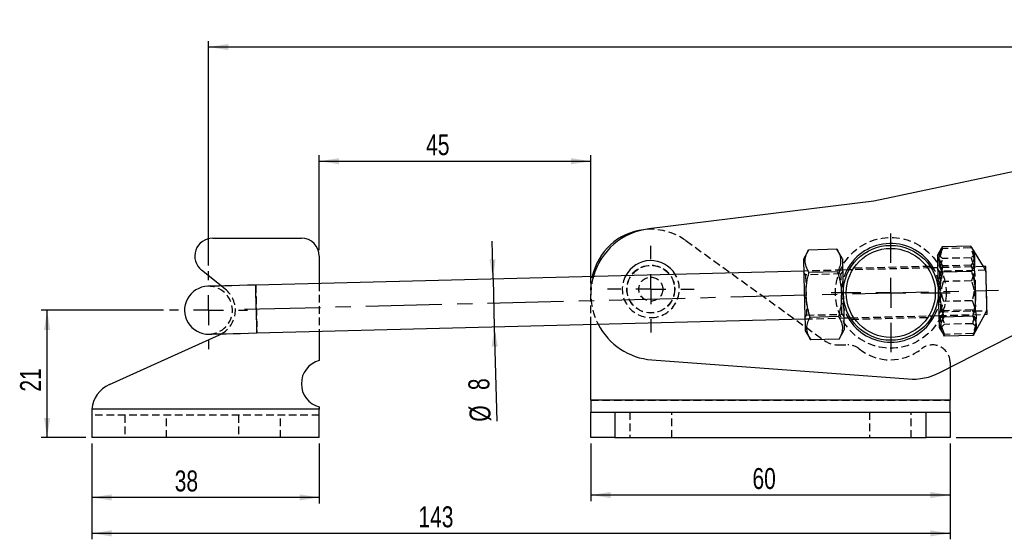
# Model space of a CAD drawing. Extents: x 30 to 387, y 19 to 288.
# Tile 3 of 12: x 39 to 203, y 201 to 288. Entities that reach past the tile are written whole.
import ezdxf

# ---------------------------------------------------------------- set-up
doc = ezdxf.new("R2010")
doc.units = 0
doc.linetypes.add('CENTERX2', pattern=[20.32, 12.7, -2.54, 2.54, -2.54])
doc.linetypes.add('HIDDEN', pattern=[1.905, 1.27, -0.635])
doc.layers.get('0').update_dxf_attribs({"linetype": 'CONTINUOUS'})
doc.styles.add('SLDTEXTSTYLE0', font='TXT', dxfattribs={"width": 0.75})
doc.dimstyles.new('SLDDIMSTYLE0', dxfattribs={"dimtxt": 3.5, "dimasz": 3.302, "dimexe": 0, "dimexo": 0.0625, "dimgap": 0.875, "dimtad": 1, "dimdec": 0, "dimrnd": 1e-09, "dimzin": 12, "dimtxsty": 'SLDTEXTSTYLE0', "dimsah": 1, "dimcen": 0.09, "dimazin": 3, "dimtfac": 1, "dimtdec": 0, "dimtofl": 0, "dimtmove": 0, "dimatfit": 3, "dimtolj": 1, "dimtzin": 12})
doc.dimstyles.new('SLDDIMSTYLE1', dxfattribs={"dimtxt": 3.5, "dimasz": 3.302, "dimexe": 0, "dimexo": 0.0625, "dimgap": 0.875, "dimtad": 1, "dimdec": 0, "dimrnd": 1e-09, "dimzin": 12, "dimtxsty": 'SLDTEXTSTYLE0', "dimsah": 1, "dimcen": 0.09, "dimazin": 3, "dimtfac": 1, "dimtofl": 0, "dimtmove": 0, "dimatfit": 3, "dimtolj": 1, "dimtzin": 12})
doc.dimstyles.new('SLDDIMSTYLE2', dxfattribs={"dimtxt": 3.5, "dimasz": 3.302, "dimexe": 0, "dimexo": 0.0625, "dimgap": 0.875, "dimtad": 1, "dimdec": 3, "dimrnd": 1e-09, "dimzin": 12, "dimtxsty": 'SLDTEXTSTYLE0', "dimsah": 1, "dimcen": 0.09, "dimazin": 3, "dimtfac": 1, "dimtdec": 3, "dimtofl": 0, "dimtmove": 0, "dimatfit": 3, "dimtolj": 1, "dimtzin": 12})
doc.dimstyles.new('SLDDIMSTYLE3', dxfattribs={"dimtxt": 3.5, "dimasz": 3.302, "dimexe": 0, "dimexo": 0.0625, "dimgap": 0.875, "dimtad": 1, "dimdec": 3, "dimrnd": 1e-09, "dimzin": 12, "dimtxsty": 'SLDTEXTSTYLE0', "dimsah": 1, "dimcen": 0.09, "dimazin": 3, "dimtfac": 1, "dimtdec": 3, "dimtmove": 0, "dimatfit": 3, "dimtolj": 1, "dimtzin": 12})

# ---------------------------------------------------------------- blocks, each defined once
blk = doc.blocks.new('_D')
at = {"color": 179, "linetype": 'CONTINUOUS'}
for p, q in [((70.04, 246.75), (70.04, 284.24)), ((356.29, 283.24), (70.04, 283.24)), ((356.29, 256.31), (356.29, 284.24))]:
    blk.add_line(p, q, dxfattribs=at)
for points in [[(70.04, 283.24), (73.34, 282.74), (73.34, 283.75)], [(356.29, 283.24), (352.98, 283.75), (352.98, 282.74)]]:
    blk.add_solid(points, dxfattribs=at)
at = {"color": 179, "linetype": 'CONTINUOUS', "insert": (212.11, 287.76, 0.1), "char_height": 3.5, "attachment_point": 1, "style": 'SLDTEXTSTYLE0'}
blk.add_mtext('286', dxfattribs=at)
blk = doc.blocks.new('_D_1')
at = {"color": 179, "linetype": 'CONTINUOUS'}
for p, q in [((315.35, 278.02), (373.61, 278.02)), ((372.61, 278.02), (372.61, 217.96)), ((194.92, 217.96), (373.61, 217.96))]:
    blk.add_line(p, q, dxfattribs=at)
for points in [[(372.61, 278.02), (372.1, 274.72), (373.12, 274.72)], [(372.61, 217.96), (373.12, 221.26), (372.1, 221.26)]]:
    blk.add_solid(points, dxfattribs=at)
at = {"color": 179, "linetype": 'CONTINUOUS', "insert": (368.1, 241.35, 0.1), "char_height": 3.5, "attachment_point": 1, "rotation": 90, "style": 'SLDTEXTSTYLE0'}
blk.add_mtext('60', dxfattribs=at)
blk = doc.blocks.new('_D_2')
at = {"color": 179, "linetype": 'CONTINUOUS'}
for p, q in [((62.54, 239.25), (42.08, 239.25)), ((43.08, 217.96), (43.08, 239.25)), ((49.55, 217.96), (42.08, 217.96))]:
    blk.add_line(p, q, dxfattribs=at)
for points in [[(43.08, 239.25), (42.57, 235.95), (43.59, 235.95)], [(43.08, 217.96), (43.59, 221.26), (42.57, 221.26)]]:
    blk.add_solid(points, dxfattribs=at)
at = {"color": 179, "linetype": 'CONTINUOUS', "insert": (38.57, 225.65, 0.1), "char_height": 3.5, "attachment_point": 1, "rotation": 90, "style": 'SLDTEXTSTYLE0'}
blk.add_mtext('21', dxfattribs=at)
blk = doc.blocks.new('_D_3')
at = {"color": 179, "linetype": 'CONTINUOUS'}
for p, q in [((50.55, 216.96), (50.55, 206.96)), ((88.55, 216.96), (88.55, 206.96)), ((88.55, 207.96), (50.55, 207.96))]:
    blk.add_line(p, q, dxfattribs=at)
for points in [[(50.55, 207.96), (53.85, 207.45), (53.85, 208.47)], [(88.55, 207.96), (85.25, 208.47), (85.25, 207.45)]]:
    blk.add_solid(points, dxfattribs=at)
at = {"color": 179, "linetype": 'CONTINUOUS', "insert": (64.4, 212.47, 0.1), "char_height": 3.5, "attachment_point": 1, "style": 'SLDTEXTSTYLE0'}
blk.add_mtext('38', dxfattribs=at)
blk = doc.blocks.new('_D_4')
at = {"color": 179, "linetype": 'CONTINUOUS'}
for p, q in [((133.92, 216.96), (133.92, 207.36)), ((193.92, 216.96), (193.92, 207.36)), ((193.92, 208.36), (133.92, 208.36))]:
    blk.add_line(p, q, dxfattribs=at)
for points in [[(133.92, 208.36), (137.23, 207.85), (137.23, 208.87)], [(193.92, 208.36), (190.62, 208.87), (190.62, 207.85)]]:
    blk.add_solid(points, dxfattribs=at)
at = {"color": 179, "linetype": 'CONTINUOUS', "insert": (160.9, 212.87, 0.1), "char_height": 3.5, "attachment_point": 1, "style": 'SLDTEXTSTYLE0'}
blk.add_mtext('60', dxfattribs=at)
blk = doc.blocks.new('_D_5')
at = {"color": 179, "linetype": 'CONTINUOUS'}
for p, q in [((88.55, 249.29), (88.55, 265.16)), ((133.92, 243.78), (133.92, 265.16)), ((88.55, 264.16), (133.92, 264.16))]:
    blk.add_line(p, q, dxfattribs=at)
for points in [[(88.55, 264.16), (91.85, 263.65), (91.85, 264.67)], [(133.92, 264.16), (130.62, 264.67), (130.62, 263.65)]]:
    blk.add_solid(points, dxfattribs=at)
at = {"color": 179, "linetype": 'CONTINUOUS', "insert": (106.39, 268.67, 0.1), "char_height": 3.5, "attachment_point": 1, "style": 'SLDTEXTSTYLE0'}
blk.add_mtext('45', dxfattribs=at)
blk = doc.blocks.new('_D_6')
at = {"color": 179, "linetype": 'CONTINUOUS'}
for p, q in [((50.55, 216.96), (50.55, 200.96)), ((193.92, 216.96), (193.92, 200.96)), ((193.92, 201.96), (50.55, 201.96))]:
    blk.add_line(p, q, dxfattribs=at)
for points in [[(50.55, 201.96), (53.85, 201.45), (53.85, 202.47)], [(193.92, 201.96), (190.62, 202.47), (190.62, 201.45)]]:
    blk.add_solid(points, dxfattribs=at)
at = {"color": 179, "linetype": 'CONTINUOUS', "insert": (105.1, 206.47, 0.1), "char_height": 3.5, "attachment_point": 1, "style": 'SLDTEXTSTYLE0'}
blk.add_mtext('143', dxfattribs=at)
blk = doc.blocks.new('_D_7')
at = {"color": 179, "linetype": 'CONTINUOUS'}
for p, q in [((117.57, 244.47), (117.41, 250.82)), ((117.57, 244.47), (117.78, 236.47)), ((117.78, 236.47), (118.18, 220.7))]:
    blk.add_line(p, q, dxfattribs=at)
for points in [[(117.57, 244.47), (118, 247.78), (116.98, 247.76)], [(117.78, 236.47), (117.35, 233.16), (118.37, 233.18)]]:
    blk.add_solid(points, dxfattribs=at)
at = {"color": 179, "linetype": 'CONTINUOUS', "char_height": 3.5, "attachment_point": 1, "rotation": 91.4603, "style": 'SLDTEXTSTYLE0'}
for s, insert in [('8', (113.48, 225.86, 0.1)), ('%%c', (113.67, 220.58, 0.1))]:
    blk.add_mtext(s, dxfattribs=dict(at, insert=insert))
blk = doc.blocks.new('SW_CENTERMARKSYMBOL_0')
at = {"color": 0, "linetype": 'CONTINUOUS'}
for p, q in [((0, 5), (0, 9.9375)), ((0, 0), (0, 2.5)), ((-5, 0), (-9.9375, 0)), ((0, 0), (-2.5, 0)), ((0, 0), (0, -2.5)), ((0, 0), (2.5, 0)), ((5, 0), (9.9375, 0)), ((0, -5), (0, -9.9375))]:
    blk.add_line(p, q, dxfattribs=at)
blk = doc.blocks.new('SW_CENTERMARKSYMBOL_1')
at = {"color": 0, "linetype": 'CONTINUOUS'}
for p, q in [((0, 5), (0, 7.2625)), ((0, 0), (0, 2.5)), ((-5, 0), (-7.2625, 0)), ((0, 0), (-2.5, 0)), ((0, 0), (0, -2.5)), ((0, 0), (2.5, 0)), ((5, 0), (7.2625, 0)), ((0, -5), (0, -7.2625))]:
    blk.add_line(p, q, dxfattribs=at)
blk = doc.blocks.new('SW_CENTERMARKSYMBOL_2')
at = {"color": 0, "linetype": 'CONTINUOUS'}
for p, q in [((0, 5), (0, 6.5)), ((0, 0), (0, 2.5)), ((-5, 0), (-6.5, 0)), ((0, 0), (-2.5, 0)), ((0, 0), (0, -2.5)), ((0, 0), (2.5, 0)), ((5, 0), (6.5, 0)), ((0, -5), (0, -6.5))]:
    blk.add_line(p, q, dxfattribs=at)

msp = doc.modelspace()

# ---------------------------------------------------------------- linework, layer by layer
at = {"color": 7, "linetype": 'CONTINUOUS'}
for p, q in [((225.5386, 266.863), (181.2014, 257.4669)), ((181.2014, 257.4669), (143.5775, 252.8472)), ((70.7513, 251.2897), (85.5513, 251.2897)), ((197.3727, 249.9835), (192.6127, 249.8621)), ((197.5365, 249.6994), (197.3727, 249.9835)), ((170.2443, 249.3166), (169.4137, 247.7894)), ((175.0043, 249.438), (170.2443, 249.3166)), ((175.9116, 247.9551), (175.0043, 249.438)), ((192.4466, 249.5826), (191.7815, 248.3596)), ((192.6127, 249.8621), (192.469, 249.5704)), ((199.4847, 246.5554), (197.5543, 249.7103)), ((88.5513, 248.2897), (88.5513, 243.7273)), ((72.171, 243.3097), (68.8762, 245.948)), ((169.4647, 245.79), (77.9319, 243.4566)), ((175.0999, 245.6864), (170.34, 245.5651)), ((177.0438, 245.9833), (175.9626, 245.9557)), ((191.8324, 246.3603), (190.7512, 246.3327)), ((192.2031, 228.8332), (224.1597, 245.1945)), ((197.4814, 245.7175), (192.7214, 245.5961)), ((199.8923, 246.5657), (199.4847, 246.5554)), ((197.9214, 235.3087), (199.6885, 238.5579)), ((199.6885, 238.5579), (200.0962, 238.5683)), ((78.1358, 235.4592), (169.6686, 237.7926)), ((133.9249, 228.4601), (133.9249, 236.8814)), ((175.2912, 238.1833), (170.5312, 238.0619)), ((176.1665, 237.9583), (177.2477, 237.9859)), ((190.9551, 238.3353), (192.0363, 238.3629)), ((197.6721, 238.2391), (192.9121, 238.1177)), ((71.8896, 235.1533), (72.1993, 235.3079)), ((88.5513, 235.7247), (88.5513, 230.833)), ((169.7196, 235.7933), (170.6269, 234.3104)), ((175.3869, 234.4317), (176.2174, 235.9589)), ((192.0873, 236.3635), (192.8138, 235.176)), ((53.4922, 226.8394), (71.8896, 235.1533)), ((175.3869, 234.4317), (170.6269, 234.3104)), ((197.754, 235.0267), (192.994, 234.9053)), ((144.0986, 230.9598), (186.9009, 227.7622)), ((193.9249, 229.7147), (193.9249, 224.2101)), ((133.9249, 224.2101), (133.9249, 228.4601)), ((193.9249, 224.2101), (133.9249, 224.2101)), ((133.9249, 224.2101), (133.9249, 222.2101)), ((193.9249, 222.2101), (193.9249, 224.2101)), ((50.5696, 222.7101), (50.5513, 221.9027)), ((50.5513, 222.5401), (50.5513, 221.9027)), ((88.5513, 222.7101), (50.5696, 222.7101)), ((88.5513, 223.0871), (88.5513, 222.7101)), ((88.5513, 217.9601), (88.5513, 222.7101)), ((133.9249, 217.9601), (133.9249, 222.2101)), ((133.9249, 222.2101), (137.9249, 222.2101)), ((137.9249, 222.2101), (137.9249, 217.9601)), ((137.9249, 222.2101), (189.9249, 222.2101)), ((189.9249, 217.9601), (189.9249, 222.2101)), ((189.9249, 222.2101), (193.9249, 222.2101)), ((193.9249, 222.2101), (193.9249, 217.9601)), ((50.5513, 221.9027), (50.5513, 217.9601)), ((88.5513, 217.9601), (50.5513, 217.9601)), ((137.9249, 217.9601), (133.9249, 217.9601)), ((137.9249, 217.9601), (189.9249, 217.9601)), ((193.9249, 217.9601), (189.9249, 217.9601))]:
    msp.add_line(p, q, dxfattribs=at)
at = {"color": 7, "linetype": 'HIDDEN'}
for p, q in [((149.7773, 250.8887), (172.8767, 234.2166)), ((197.3806, 249.6728), (192.6206, 249.5514)), ((197.423, 248.01), (192.663, 247.8887)), ((197.4546, 246.7711), (192.6946, 246.6497)), ((175.9626, 245.9557), (169.4647, 245.79)), ((169.7715, 245.1727), (169.47, 245.5807)), ((175.6876, 245.3235), (169.7715, 245.1727)), ((175.9679, 245.7463), (175.6876, 245.3235)), ((190.7512, 246.3327), (177.0438, 245.9833)), ((190.6263, 246.5796), (177.1895, 246.2371)), ((199.4847, 246.5554), (191.8324, 246.3603)), ((192.1393, 245.7429), (191.8378, 246.1509)), ((199.8458, 245.9394), (192.1393, 245.7429)), ((199.8451, 245.9663), (199.4847, 246.5554)), ((88.5513, 243.7273), (88.5513, 235.7247)), ((197.5209, 244.1678), (192.7609, 244.0465)), ((72.8492, 242.7667), (72.171, 243.3097)), ((133.9249, 236.8814), (133.9249, 242.7801)), ((197.6057, 240.8423), (192.8457, 240.721)), ((169.9435, 238.4249), (175.8597, 238.5757)), ((175.8597, 238.5757), (176.1611, 238.1677)), ((192.031, 238.5722), (192.3113, 238.9951)), ((192.0363, 238.3629), (199.6885, 238.5579)), ((192.3113, 238.9951), (200.0178, 239.1915)), ((197.6452, 239.2927), (192.8852, 239.1713)), ((199.6885, 238.5579), (200.0185, 239.1646)), ((169.6632, 238.002), (169.9435, 238.4249)), ((169.6686, 237.7926), (176.1665, 237.9583)), ((177.2477, 237.9859), (190.9551, 238.3353)), ((177.3769, 237.7391), (190.8309, 238.0821)), ((197.7037, 237.0001), (192.9437, 236.8788)), ((197.746, 235.3374), (192.9861, 235.216)), ((175.2177, 233.4601), (176.8538, 233.4601)), ((193.9249, 230.5125), (193.9249, 229.7147)), ((133.9249, 224.2101), (193.9249, 224.2101)), ((88.5513, 222.7101), (50.5696, 222.7101)), ((137.9249, 222.2101), (137.9249, 217.9601)), ((140.4249, 222.2101), (140.4249, 217.9601)), ((147.4249, 217.9601), (147.4249, 222.2101)), ((180.4249, 222.2101), (180.4249, 217.9601)), ((187.4249, 217.9601), (187.4249, 222.2101)), ((189.9249, 217.9601), (189.9249, 222.2101)), ((88.5513, 221.7101), (50.5513, 221.7101)), ((56.0513, 221.7101), (56.0513, 217.9601)), ((63.0513, 217.9601), (63.0513, 221.7101)), ((75.0513, 221.7101), (75.0513, 217.9601)), ((82.0513, 217.9601), (82.0513, 221.7101))]:
    msp.add_line(p, q, dxfattribs=at)
at = {"color": 179, "linetype": 'CENTERX2'}
msp.add_line((76.0345, 239.4069), (201.9936, 242.618), dxfattribs=at)
at = {"color": 7, "linetype": 'CONTINUOUS', "flags": 128}
for points in [[(191.7815, 248.3596), (191.782, 248.3399), (191.7871, 248.1398), (191.7975, 247.7309), (191.8129, 247.1279), (191.8326, 246.3527), (191.8561, 245.4332), (191.8823, 244.4027), (191.9105, 243.2984), (191.9395, 242.1603), (191.9683, 241.0294), (191.9959, 239.9467), (192.0213, 238.9513), (192.0436, 238.0791), (192.0618, 237.3617), (192.0755, 236.825), (192.0841, 236.4884), (192.0873, 236.3641), (192.0873, 236.3635)], [(169.4137, 247.7894), (169.4165, 247.681), (169.4247, 247.3597), (169.438, 246.8372), (169.456, 246.1323), (169.4779, 245.2706), (169.5031, 244.283), (169.5306, 243.2054), (169.5594, 242.0767), (169.5884, 240.9377), (169.6167, 239.8296), (169.6431, 238.7923), (169.6668, 237.8635), (169.6868, 237.0766), (169.7026, 236.4601), (169.7134, 236.0363), (169.7189, 235.8205), (169.7196, 235.7933)], [(175.9116, 247.9551), (175.9144, 247.8467), (175.9226, 247.5254), (175.9359, 247.0029), (175.9539, 246.298), (175.9758, 245.4362), (176.001, 244.4487), (176.0285, 243.3711), (176.0573, 242.2424), (176.0863, 241.1034), (176.1145, 239.9952), (176.141, 238.958), (176.1647, 238.0291), (176.1847, 237.2422), (176.2004, 236.6257), (176.2113, 236.2019), (176.2168, 235.9861), (176.2174, 235.9589)], [(200.0962, 238.5683), (200.0932, 238.6845), (200.0845, 239.0264), (200.0706, 239.574), (200.0522, 240.2955), (200.0304, 241.1491), (200.0065, 242.0851), (199.982, 243.049), (199.9581, 243.985), (199.9364, 244.8386), (199.918, 245.5601), (199.904, 246.1077), (199.8953, 246.4495), (199.8923, 246.5657), (199.8923, 246.5657)], [(77.9319, 243.4566), (76.5432, 243.4212), (75.1967, 243.3869), (73.9332, 243.3547), (72.7913, 243.3255), (71.8056, 243.3004), (71.006, 243.28), (70.4168, 243.265), (70.056, 243.2558), (69.9345, 243.2527)], [(70.1384, 235.2553), (70.2599, 235.2584), (70.6207, 235.2676), (71.2099, 235.2826), (72.0095, 235.303), (72.9952, 235.3281), (74.1371, 235.3573), (75.4006, 235.3895), (76.7471, 235.4238), (78.1358, 235.4592)]]:
    msp.add_lwpolyline(points, dxfattribs=at)
at = {"color": 7, "linetype": 'HIDDEN', "flags": 128}
for points in [[(169.7715, 245.1727), (169.7745, 245.0577), (169.7831, 244.7207), (169.7967, 244.1845), (169.8145, 243.4857), (169.8353, 242.672), (169.8575, 241.7988), (169.8798, 240.9255), (169.9005, 240.1118), (169.9184, 239.4131), (169.932, 238.8769), (169.9406, 238.5398), (169.9435, 238.4249), (169.9435, 238.4249)], [(175.8597, 238.5757), (175.8567, 238.6906), (175.8481, 239.0277), (175.8345, 239.5639), (175.8167, 240.2626), (175.7959, 241.0764), (175.7736, 241.9496), (175.7514, 242.8228), (175.7306, 243.6365), (175.7128, 244.3353), (175.6992, 244.8715), (175.6906, 245.2085), (175.6876, 245.3235)], [(192.1393, 245.7429), (192.1395, 245.7318), (192.1443, 245.5464), (192.1545, 245.1445), (192.1696, 244.5534), (192.1884, 243.8135), (192.2098, 242.9751), (192.2322, 242.0955), (192.2542, 241.2344), (192.2742, 240.4507), (192.2908, 239.7977), (192.303, 239.32), (192.3099, 239.05), (192.3113, 238.9951)], [(199.8451, 245.9663), (199.8454, 245.9551), (199.8501, 245.7682), (199.8605, 245.3631), (199.8756, 244.7673), (199.8947, 244.0215), (199.9162, 243.1764), (199.9388, 242.2897)], [(77.9319, 243.4566), (77.9349, 243.3404), (77.9436, 242.9986), (77.9576, 242.451), (77.976, 241.7294), (77.9977, 240.8759), (78.0216, 239.9399), (78.0462, 238.9759), (78.07, 238.0399), (78.0918, 237.1864), (78.1102, 236.4648), (78.1241, 235.9172), (78.1329, 235.5754), (78.1358, 235.4592)], [(133.9249, 242.7801), (134.0477, 244.3422), (134.15, 244.8898)], [(199.9388, 242.2897), (199.9609, 241.4218), (199.9811, 240.6319), (199.9979, 239.9737), (200.0101, 239.4921), (200.0171, 239.22), (200.0185, 239.1646)]]:
    msp.add_lwpolyline(points, dxfattribs=at)
at = {"color": 8, "linetype": 'CONTINUOUS', "flags": 128}
msp.add_lwpolyline([(78.1358, 235.4592), (78.1329, 235.5754), (78.1241, 235.9172), (78.1102, 236.4648), (78.0918, 237.1864), (78.07, 238.0399), (78.0462, 238.9759), (78.0216, 239.9399), (77.9977, 240.8759), (77.976, 241.7294), (77.9576, 242.451), (77.9436, 242.9986), (77.9349, 243.3404), (77.9319, 243.4566)], dxfattribs=at)
at = {"color": 7, "linetype": 'HIDDEN'}
for centre, radius in [((183.9995, 242.1593), 9.25), ((143.9249, 242.7801), 4), ((143.9249, 242.7801), 3.9688), ((143.9249, 242.7801), 2)]:
    msp.add_circle(centre, radius, dxfattribs=at)
at = {"color": 7, "linetype": 'CONTINUOUS'}
for radius in [7.9375, 7.4375]:
    msp.add_circle((183.9995, 242.1593), radius, dxfattribs=at)
for centre, radius, start, end in [((143.9249, 242.7801), 10, 96.931562, 167.820725), ((144.9181, 241.9292), 11, 97, 164.362671), ((70.7513, 248.2897), 3, 90, 231.314879), ((85.5513, 248.2897), 3, 0, 90), ((183.9995, 242.1593), 8.25, 30.462877, 152.457785), ((143.9249, 242.7801), 4.7625, 31.139797, 151.780864), ((70.0365, 239.254), 4, 91.460331, 271.460331), ((144.9181, 241.9292), 11, 207.135685, 265.727573), ((183.9995, 242.1593), 8.25, 210.462877, 270), ((183.9995, 242.1593), 8.25, 270, 332.457785), ((89.5513, 226.9601), 4, 104.477512, 255.522488), ((187.6459, 237.7344), 10, 265.727573, 297.11177), ((55.5513, 222.2831), 5, 114.318484, 175.101081)]:
    msp.add_arc(centre, radius, start, end, dxfattribs=at)
at = {"color": 7, "linetype": 'HIDDEN'}
for centre, radius, start, end in [((143.9249, 242.7801), 10, 54.180022, 96.931562), ((143.9249, 242.7801), 4.7625, 270, 31.139797), ((183.9995, 242.1593), 8.25, 152.457785, 210.462877), ((183.9995, 242.1593), 8.25, 332.457785, 30.462877), ((144.9181, 241.9292), 11, 164.362671, 207.135685), ((143.9249, 242.7801), 4.7625, 151.780864, 270), ((70.0365, 239.254), 4, 271.460331, 91.460331), ((70.0365, 239.254), 4.5, 298.726375, 51.314879), ((175.2177, 237.4601), 4, 234.180022, 270), ((176.8539, 230.4601), 3, 51.057559, 90), ((183.9249, 239.2101), 8.25, 231.057559, 309.037296), ((190.9774, 230.5125), 2.9475, 0, 129.037296)]:
    msp.add_arc(centre, radius, start, end, dxfattribs=at)
at = {"color": 7, "linetype": 'CONTINUOUS'}
for points, knots in [([(197.3727, 249.9835), (197.5497, 249.6175), (197.9077, 248.8776), (198.06, 247.7717), (197.905, 246.7068), (197.6235, 246.0493), (197.4814, 245.7175)], [0, 0, 0, 0, 0.26460241, 0.53494239, 0.76534034, 1, 1, 1, 1]), ([(170.34, 245.5651), (170.164, 245.8864), (169.8084, 246.536), (169.6595, 247.5082), (169.8177, 248.4452), (170.1013, 249.0244), (170.2443, 249.3166)], [0, 0, 0, 0, 0.264602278, 0.534942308, 0.76534014, 1, 1, 1, 1]), ([(175.0043, 249.438), (175.1802, 249.1166), (175.5359, 248.467), (175.6848, 247.4948), (175.5266, 246.5578), (175.243, 245.9787), (175.0999, 245.6864)], [0, 0, 0, 0, 0.26460241, 0.53494227, 0.76534035, 1, 1, 1, 1]), ([(192.7214, 245.5961), (192.5444, 245.9621), (192.1864, 246.702), (192.0341, 247.8079), (192.1891, 248.8728), (192.4706, 249.5303), (192.6127, 249.8621)], [0, 0, 0, 0, 0.2646022, 0.53494205, 0.7653403, 1, 1, 1, 1]), ([(170.5312, 238.0619), (170.2746, 239.0109), (169.8503, 240.5802), (169.8277, 242.8714), (170.0552, 244.4185), (170.2768, 245.3106), (170.34, 245.5651)], [0, 0, 0, 0, 0.38564378, 0.63774912, 0.89666681, 1, 1, 1, 1]), ([(175.0999, 245.6864), (175.176, 245.4355), (175.438, 244.5715), (175.7465, 243.0389), (175.8464, 240.749), (175.4991, 239.1441), (175.2912, 238.1833)], [0, 0, 0, 0, 0.10333371, 0.35581375, 0.61435418, 1, 1, 1, 1]), ([(192.9121, 238.1177), (192.6556, 239.0635), (192.2314, 240.6276), (192.209, 242.9113), (192.4366, 244.4533), (192.6582, 245.3425), (192.7214, 245.5961)], [0, 0, 0, 0, 0.38564381, 0.63774902, 0.89666673, 1, 1, 1, 1]), ([(197.4814, 245.7175), (197.5575, 245.4674), (197.8194, 244.6063), (198.1278, 243.0787), (198.2274, 240.7964), (197.88, 239.1967), (197.6721, 238.2391)], [0, 0, 0, 0, 0.10333371, 0.35581377, 0.61435425, 1, 1, 1, 1]), ([(170.6269, 234.3104), (170.4509, 234.6317), (170.0953, 235.2813), (169.9464, 236.2535), (170.1046, 237.1905), (170.3882, 237.7697), (170.5312, 238.0619)], [0, 0, 0, 0, 0.26460239, 0.53494225, 0.76534038, 1, 1, 1, 1]), ([(175.2912, 238.1833), (175.4672, 237.862), (175.8228, 237.2123), (175.9717, 236.2402), (175.8135, 235.3032), (175.5299, 234.724), (175.3869, 234.4317)], [0, 0, 0, 0, 0.26460215, 0.53494222, 0.7653401, 1, 1, 1, 1]), ([(192.994, 234.9053), (192.8192, 235.1798), (192.466, 235.7349), (192.3207, 236.5669), (192.4823, 237.3699), (192.768, 237.8669), (192.9121, 238.1177)], [0, 0, 0, 0, 0.2646024, 0.53494232, 0.76534032, 1, 1, 1, 1]), ([(197.6721, 238.2391), (197.8468, 237.9645), (198.2001, 237.4095), (198.3453, 236.5775), (198.1837, 235.7745), (197.8981, 235.2775), (197.754, 235.0267)], [0, 0, 0, 0, 0.264602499, 0.534942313, 0.765340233, 1, 1, 1, 1])]:
    msp.add_open_spline(points, degree=3, knots=knots, dxfattribs=at)
at = {"color": 7, "linetype": 'HIDDEN'}
for points, knots in [([(192.663, 247.8887), (192.494, 248.0287), (192.1523, 248.3118), (191.999, 248.7015), (192.128, 248.9452), (192.1759, 249.0358)], [0, 0, 0, 0, 0.38085106, 0.76996085, 1, 1, 1, 1]), ([(192.469, 249.5704), (192.3661, 249.384), (192.1033, 248.9082), (192.0282, 248.1683), (192.2265, 247.3748), (192.5376, 246.8929), (192.6946, 246.6497)], [0, 0, 0, 0, 0.19137913, 0.48863664, 0.74197537, 1, 1, 1, 1]), ([(192.6206, 249.5514), (192.4652, 249.0694), (192.1509, 248.0948), (192.0634, 246.6605), (192.2802, 245.297), (192.5997, 244.4659), (192.7609, 244.0465)], [0, 0, 0, 0, 0.2646023, 0.53494233, 0.76534037, 1, 1, 1, 1]), ([(197.5209, 244.1678), (197.6764, 244.6499), (197.9906, 245.6244), (198.0781, 247.0588), (197.8613, 248.4222), (197.5418, 249.2534), (197.3806, 249.6728)], [0, 0, 0, 0, 0.26460239, 0.5349422, 0.76534018, 1, 1, 1, 1]), ([(197.8551, 249.1807), (197.9175, 249.0534), (198.0425, 248.7985), (197.857, 248.4024), (197.5685, 248.1416), (197.423, 248.01)], [0, 0, 0, 0, 0.33062046, 0.66224337, 1, 1, 1, 1]), ([(197.4546, 246.7711), (197.6154, 247.0542), (197.9406, 247.6266), (198.0385, 248.4644), (197.8749, 249.1617), (197.6305, 249.5501), (197.5365, 249.6994)], [0, 0, 0, 0, 0.29101227, 0.58833488, 0.84172906, 1, 1, 1, 1]), ([(192.8457, 240.721), (192.5902, 241.6272), (192.1677, 243.126), (192.1477, 245.3148), (192.377, 246.793), (192.5995, 247.6455), (192.663, 247.8887)], [0, 0, 0, 0, 0.38564384, 0.63774915, 0.89666686, 1, 1, 1, 1]), ([(197.423, 248.01), (197.4988, 247.7704), (197.7598, 246.9453), (198.0665, 245.4815), (198.1638, 243.294), (197.8147, 241.7604), (197.6057, 240.8423)], [0, 0, 0, 0, 0.10333374, 0.355813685, 0.614354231, 1, 1, 1, 1]), ([(198.1102, 242.1265), (198.1132, 242.1443), (198.2209, 242.7912), (198.0727, 244.1187), (197.7999, 245.6441), (197.5312, 246.5209), (197.4546, 246.7711)], [0, 0, 0, 0, 0.01148407, 0.41712832, 0.833734, 1, 1, 1, 1]), ([(192.6946, 246.6497), (192.6308, 246.396), (192.4111, 245.5224), (192.2133, 243.9859), (192.1281, 242.6555), (192.271, 242.0026), (192.2741, 241.9886)], [0, 0, 0, 0, 0.16665799, 0.57386025, 0.99083706, 1, 1, 1, 1]), ([(192.7609, 244.0465), (192.6975, 243.8033), (192.4789, 242.966), (192.247, 241.4885), (192.2614, 239.2989), (192.6882, 237.785), (192.9437, 236.8788)], [0, 0, 0, 0, 0.10333372, 0.3558137, 0.61435419, 1, 1, 1, 1]), ([(197.7037, 237.0001), (197.9126, 237.9182), (198.2583, 239.4365), (198.1667, 241.6235), (197.8624, 243.0882), (197.5967, 243.9282), (197.5209, 244.1678)], [0, 0, 0, 0, 0.38564383, 0.63774897, 0.89666665, 1, 1, 1, 1]), ([(192.9861, 235.216), (192.8062, 235.6895), (192.4427, 236.6468), (192.2823, 238.0748), (192.4294, 239.4476), (192.7061, 240.2939), (192.8457, 240.721)], [0, 0, 0, 0, 0.26460221, 0.5349421, 0.76534017, 1, 1, 1, 1]), ([(197.6057, 240.8423), (197.7855, 240.3688), (198.149, 239.4115), (198.3095, 237.9835), (198.1624, 236.6108), (197.8857, 235.7644), (197.746, 235.3374)], [0, 0, 0, 0, 0.264602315, 0.534942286, 0.765340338, 1, 1, 1, 1]), ([(192.8852, 239.1713), (192.727, 238.7968), (192.4072, 238.0396), (192.3115, 236.9274), (192.5205, 235.8718), (192.8352, 235.2294), (192.994, 234.9053)], [0, 0, 0, 0, 0.26460221, 0.53494224, 0.76534025, 1, 1, 1, 1]), ([(197.754, 235.0267), (197.9122, 235.4012), (198.232, 236.1584), (198.3277, 237.2706), (198.1187, 238.3262), (197.804, 238.9685), (197.6452, 239.2927)], [0, 0, 0, 0, 0.26460231, 0.53494209, 0.76534027, 1, 1, 1, 1]), ([(192.9437, 236.8788), (192.782, 236.7303), (192.4552, 236.4302), (192.322, 236.0332), (192.4632, 235.7963), (192.5157, 235.7083)], [0, 0, 0, 0, 0.38085145, 0.76996091, 1, 1, 1, 1]), ([(198.1948, 235.853), (198.2507, 235.9833), (198.3625, 236.2443), (198.1571, 236.6304), (197.8557, 236.8761), (197.7037, 237.0001)], [0, 0, 0, 0, 0.33062062, 0.66224297, 1, 1, 1, 1])]:
    msp.add_open_spline(points, degree=3, knots=knots, dxfattribs=at)

# ---------------------------------------------------------------- block references
at = {"color": 179, "linetype": 'CONTINUOUS'}
for name, p in [('SW_CENTERMARKSYMBOL_0', (183.9995, 242.1593)), ('SW_CENTERMARKSYMBOL_1', (143.9249, 242.7801)), ('SW_CENTERMARKSYMBOL_2', (70.0365, 239.254))]:
    msp.add_blockref(name, p, dxfattribs=at)

# ---------------------------------------------------------------- dimensions: what is measured, and where the dimension line sits
for base, p1, p2, dimstyle, picture, middle in [((70.0365, 283.2436), (356.2867, 255.3109), (70.0365, 245.754), 'SLDDIMSTYLE0', '_D', (217.4148, 283.2436)), ((133.9249, 264.1585), (88.5513, 248.2897), (133.9249, 242.7801), 'SLDDIMSTYLE0', '_D_5', (110.3968, 264.1585)), ((50.5513, 207.96), (88.5513, 217.9601), (50.5513, 217.9601), 'SLDDIMSTYLE2', '_D_3', (68.4125, 207.96)), ((50.5513, 201.96), (193.9249, 217.9601), (50.5513, 217.9601), 'SLDDIMSTYLE1', '_D_6', (110.3968, 201.96)), ((133.9249, 208.3593), (193.9249, 217.9601), (133.9249, 217.9601), 'SLDDIMSTYLE2', '_D_4', (164.9066, 208.3593))]:
    dim = msp.add_linear_dim(base=base, p1=p1, p2=p2, dimstyle=dimstyle, dxfattribs=at)
    dim.commit()
    dim.dimension.update_dxf_attribs({"geometry": picture, "text_midpoint": middle, "dimtype": 160})
for base, p1, p2, dimstyle, picture, middle in [((372.6079, 217.9601), (314.3515, 278.0175), (193.9249, 217.9601), 'SLDDIMSTYLE1', '_D_1', (372.6079, 245.3566)), ((43.0808, 239.254), (50.5513, 217.9601), (63.5365, 239.254), 'SLDDIMSTYLE0', '_D_2', (43.0808, 229.6595))]:
    dim = msp.add_linear_dim(base=base, p1=p1, p2=p2, angle=90, dimstyle=dimstyle, dxfattribs=at)
    dim.commit()
    dim.dimension.update_dxf_attribs({"geometry": picture, "text_midpoint": middle, "dimtype": 160})
dim = msp.add_linear_dim(base=(117.7764, 236.4698), p1=(77.9319, 243.4566), p2=(78.1358, 235.4592), angle=271.460331, text='%%c<>', dimstyle='SLDDIMSTYLE3', dxfattribs=at)
dim.commit()
dim.dimension.update_dxf_attribs({"geometry": '_D_7', "text_midpoint": (118.0421, 226.0502), "dimtype": 160})

doc.saveas('drawing.dxf')
